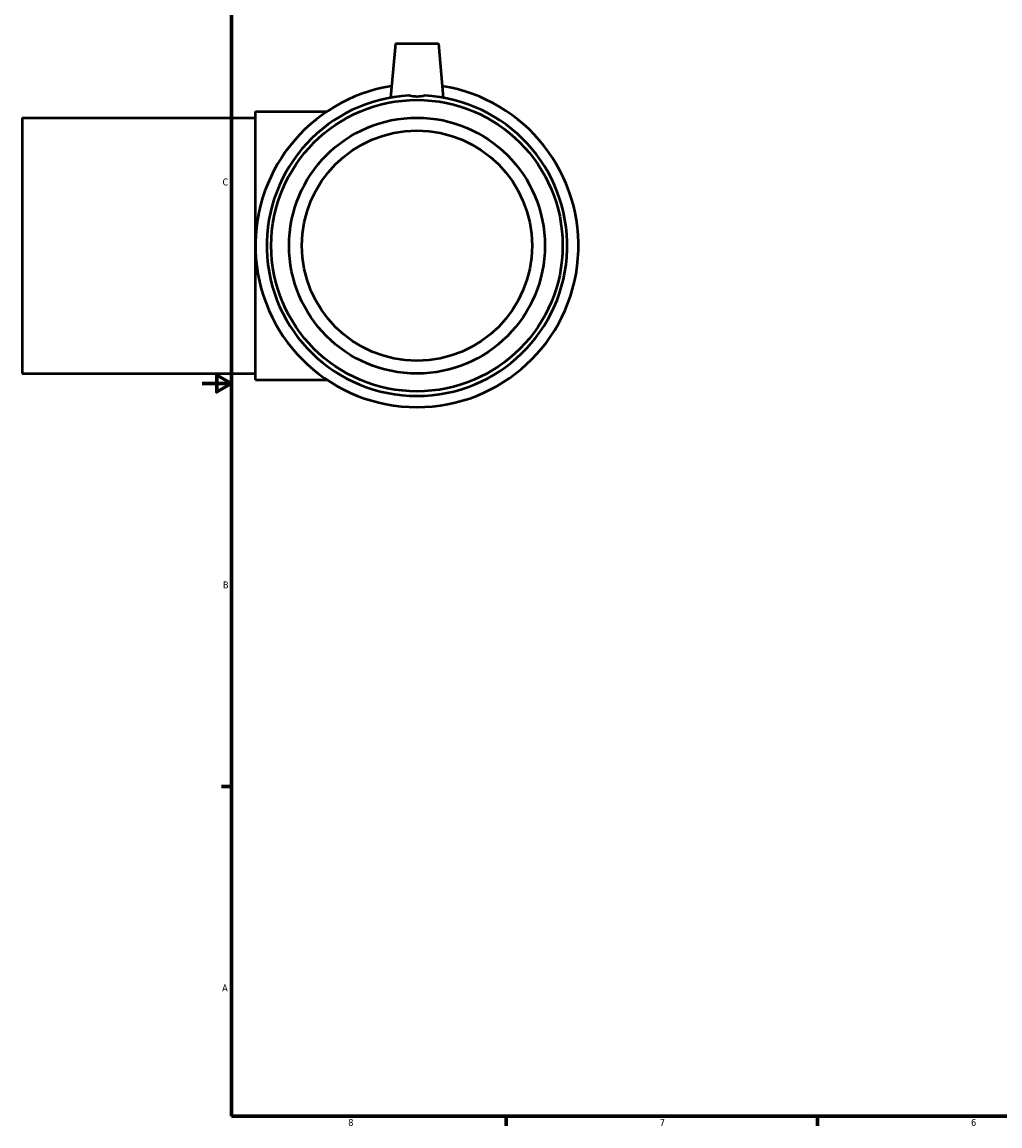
# Model space of a CAD drawing. Header units: inches. Extents: x -6.4 to 51, y -2.8 to 34.1.
# Tile 1 of 7: x -2.4 to 11, y 0.9 to 15.9. Entities that reach past the tile are written whole.
import ezdxf

# ---------------------------------------------------------------- set-up
doc = ezdxf.new("R2010")
doc.units = ezdxf.units.IN
doc.header["$MEASUREMENT"] = 0
doc.layers.add('Border (ANSI)', color=7, linetype='Continuous', lineweight=70)
doc.layers.add('Visible (ANSI)', color=7, linetype='Continuous', lineweight=50)
doc.styles.add('Note Text (ANSI)', font='tahoma.ttf')

# ---------------------------------------------------------------- blocks, each defined once
blk = doc.blocks.new('Borders Default Border')
at = {"layer": 'Border (ANSI)'}
for p, q in [((0.5, 5.5), (0.366, 5.5)), ((4.25, 1), (4.25, 0.866)), ((8.5, 1), (8.5, 0.866))]:
    blk.add_line(p, q, dxfattribs=at)
at = {"layer": 'Border (ANSI)', "flags": 128}
for points in [[(0.5, 1), (0.5, 21), (33.5, 21), (33.5, 1), (0.5, 1)], [(0.1, 11), (0.5, 11), (0.3, 11.115), (0.3, 10.885), (0.5, 11)]]:
    blk.add_lwpolyline(points, dxfattribs=at)
at = {"layer": 'Border (ANSI)', "color": 5, "true_color": 0x0000ff, "char_height": 0.0945, "attachment_point": 7, "style": 'Note Text (ANSI)'}
for s, insert in [('C', (0.378, 13.701)), ('B', (0.384, 8.203)), ('A', (0.373, 2.703)), ('8', (2.094, 0.863)), ('7', (6.346, 0.866)), ('6', (10.595, 0.864))]:
    blk.add_mtext(s, dxfattribs=dict(at, insert=insert))

msp = doc.modelspace()

# ---------------------------------------------------------------- linework, layer by layer
at = {"layer": 'Visible (ANSI)'}
for p, q in [((2.737, 15.641), (2.672, 14.9)), ((2.737, 15.641), (3.327, 15.641)), ((3.327, 15.641), (3.392, 14.9)), ((-2.358, 14.627), (-2.358, 11.135)), ((-2.358, 14.627), (0.827, 14.627)), ((0.827, 11.048), (0.827, 14.714)), ((0.827, 14.714), (1.807, 14.714)), ((-2.358, 11.135), (0.827, 11.135)), ((0.827, 11.048), (1.807, 11.048))]:
    msp.add_line(p, q, dxfattribs=at)
for radius in [1.989, 1.746, 1.571]:
    msp.add_circle((3.032, 12.881), radius, dxfattribs=at)
for radius, start, end in [(2.205, 99.0339, 80.9661), (2.051, 92.9559, 87.0441)]:
    msp.add_arc((3.032, 12.881), radius, start, end, dxfattribs=at)
msp.add_open_spline([(3.138, 14.929), (3.104, 14.919), (3.067, 14.914), (2.997, 14.914), (2.96, 14.919), (2.926, 14.929)], degree=3, knots=[1.5858774, 1.5858774, 1.5858774, 1.5858774, 1.8528834, 1.8528834, 2.1198893, 2.1198893, 2.1198893, 2.1198893], dxfattribs=at)

# ---------------------------------------------------------------- block references
msp.add_blockref('Borders Default Border', (0, 0))

doc.saveas('drawing.dxf')
